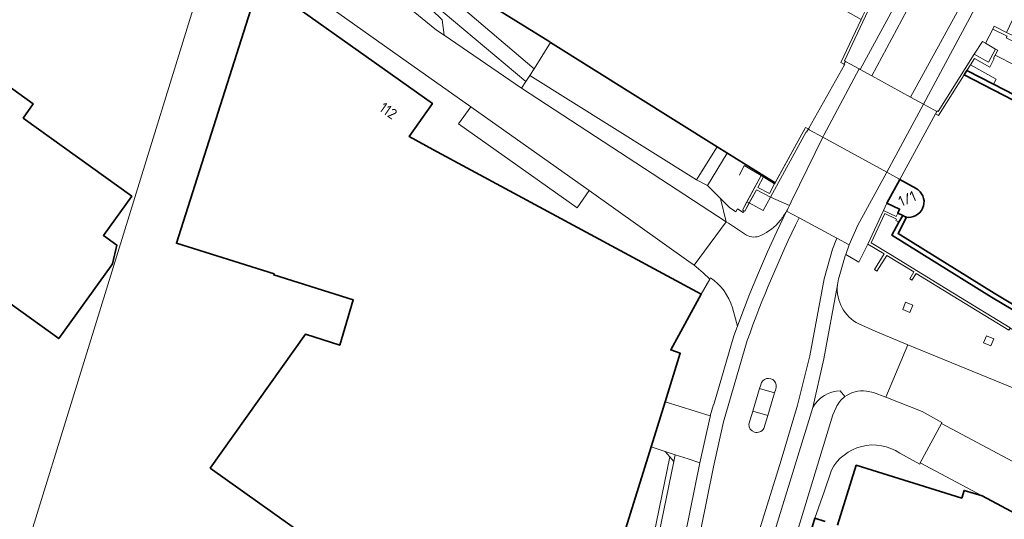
# Model space of a CAD drawing. Extents: x 150256 to 156914, y 461459 to 469481.
# Tile 234 of 256: x 154319 to 154445, y 463717 to 463780. Entities that reach past the tile are written whole.
import ezdxf
from ezdxf.enums import TextEntityAlignment as Align

# ---------------------------------------------------------------- set-up
doc = ezdxf.new("R2010")
doc.units = 0
doc.header["$LTSCALE"] = 0.75
for name, color, linetype, lineweight in [('B-RO-GK-BESCHOEIING-G', 251, 'GK-BESCHOEIING', 35), ('B-RO-GK-KADEMUUR-GV', 251, 'CONTINUOUS', 35), ('B-RO-GR-BEPLANTING_CULTUUR_BODEMBEDEKKER-GV', 251, 'CONTINUOUS', 18), ('B-RO-GR-BEPLANTING_CULTUUR_HEESTERS-GV', 251, 'CONTINUOUS', 18), ('B-RO-GR-GROENVOORZIENING-GV', 251, 'CONTINUOUS', 18), ('B-RO-IE-TERREINAFSCHEIDING_KUNSTMATIG_MUUR-G', 251, 'IE-TERREINAFSCHEIDING-KUNSTMATIG-DICHT', 18), ('B-RO-IE-TERREINAFSCHEIDING_KUNSTMATIG_MUUR-GV', 251, 'CONTINUOUS', 18), ('B-RO-KW-KUNSTWERK_DEK-GV', 6, 'CONTINUOUS', 18), ('B-RO-OG-BEBOUWING-GV', 6, 'CONTINUOUS', 35), ('B-RO-OG-BEBOUWING-T18', 1, 'CONTINUOUS', 18), ('B-RO-OG-TERREIN_CULTUURSCHEIDING-GV', 251, 'CONTINUOUS', 18), ('B-RO-OG-WATER-GV', 251, 'CONTINUOUS', 18), ('B-RO-OG-WATER_SLOOT-GV', 251, 'CONTINUOUS', 18), ('B-RO-VH-VERHARDING_ASFALT-GV', 251, 'CONTINUOUS', 18), ('B-RO-VH-VERHARDING_BEDRIJFSVLOERPLAAT-GV', 251, 'CONTINUOUS', 18), ('B-RO-VH-VERHARDING_BETON-GV', 251, 'CONTINUOUS', 18), ('B-RO-VH-VERHARDING_BETONSTRAATSTEEN-GV', 251, 'CONTINUOUS', 18), ('B-RO-VH-VERHARDING_GESLOTEN-GV', 251, 'CONTINUOUS', 18), ('B-RO-VH-VERHARDING_STRAATBAKSTEEN-GV', 251, 'CONTINUOUS', 18), ('B-RO-VH-VERHARDING_TEGEL-GV', 251, 'CONTINUOUS', 18)]:
    doc.layers.add(name, color=color, linetype=linetype, lineweight=lineweight)
doc.styles.add('NLCS-ISO-M200-T18', font='NLCS-ISO.ttf', dxfattribs={"height": 360})
doc.linetypes.add('GK-BESCHOEIING', pattern='A,30,-5,[1,NLCS.SHX,S=1,R=0,X=0,Y=0],-5', length=40)
doc.linetypes.add('IE-TERREINAFSCHEIDING-KUNSTMATIG-DICHT', pattern='A,8,-1,[82,NLCS.SHX,S=0.75,R=90,X=0,Y=0],-1', length=10)

msp = doc.modelspace()

# ---------------------------------------------------------------- linework, layer by layer
at = {"layer": 'B-RO-GK-BESCHOEIING-G'}
for points in [[(154386.814, 463777.192), (154379.627, 463781.655)], [(154386.917, 463777.133), (154386.814, 463777.192)], [(154415.461, 463759.263), (154408.097, 463763.869), (154386.917, 463777.133)]]:
    msp.add_lwpolyline(points, dxfattribs=at)
at = {"layer": 'B-RO-GK-KADEMUUR-GV'}
for points in [[(154557.855, 463713.846), (154540.075, 463722.792), (154537.655, 463724.01), (154528.47, 463728.632), (154517.157, 463734.324), (154482.377, 463751.61), (154447.243, 463769.74), (154443.247, 463771.802), (154439.846, 463773.557), (154439.506, 463773.019), (154446.947, 463769.17), (154446.969, 463769.201), (154482.078, 463751.106), (154516.888, 463733.802), (154557.615, 463713.31)], [(154431.687, 463755.143), (154431.216, 463754.29), (154430.308, 463752.647), (154442.986, 463744.745), (154448.185, 463741.666), (154465.797, 463731.949), (154477.438, 463725.867), (154477.794, 463723.67), (154480.786, 463722.308)], [(154487.751, 463719.774), (154478.331, 463724.085), (154478.015, 463726.249), (154466.033, 463732.434), (154448.483, 463742.168), (154443.31, 463745.27), (154431.098, 463752.85), (154432.184, 463754.917)]]:
    msp.add_lwpolyline(points, dxfattribs=at)
msp.add_lwpolyline([(154432.184, 463754.917, -0.1123237), (154431.687, 463755.143)], format="xyb", dxfattribs=at)
at = {"layer": 'B-RO-GR-BEPLANTING_CULTUUR_BODEMBEDEKKER-GV'}
for points in [[(154402.757, 463724.713), (154401.483, 463725.129), (154402.087, 463724.432), (154402.581, 463723.861)], [(154402.087, 463724.432), (154399.703, 463712.864), (154400.375, 463713.155), (154402.581, 463723.861)]]:
    msp.add_lwpolyline(points, close=True, dxfattribs=at)
at = {"layer": 'B-RO-GR-BEPLANTING_CULTUUR_HEESTERS-GV'}
msp.add_lwpolyline([(154399.709, 463725.709), (154395.49, 463712.13), (154395.596, 463712.097), (154396.959, 463711.673), (154399.703, 463712.864), (154402.087, 463724.432), (154401.483, 463725.129)], close=True, dxfattribs=at)
at = {"layer": 'B-RO-GR-GROENVOORZIENING-GV'}
for points in [[(154432.064, 463744.119), (154431.686, 463743.193), (154432.612, 463742.815), (154432.99, 463743.741)], [(154442.339, 463739.849), (154441.961, 463738.923), (154442.887, 463738.545), (154443.265, 463739.471)]]:
    msp.add_lwpolyline(points, close=True, dxfattribs=at)
at = {"layer": 'B-RO-IE-TERREINAFSCHEIDING_KUNSTMATIG_MUUR-G'}
for points in [[(154373.397, 463778.05), (154373.148, 463780), (154370.479, 463782.64), (154369.437, 463781.555), (154340.292, 463803.936)], [(154303.759, 463695.53), (154316.54, 463700.922), (154344.316, 463790.643)], [(154436.078, 463768.421), (154436.194, 463768.345)], [(154413.695, 463760.196), (154411.539, 463761.481), (154410.955, 463760.249)], [(154413.977, 463760.025), (154413.254, 463758.699)], [(154413.254, 463758.699), (154414.739, 463757.908)], [(154414.739, 463757.908), (154415.404, 463759.159)], [(154427.27, 463751.504), (154429.237, 463755.761)], [(154427.693, 463751.633), (154429.417, 463755.364)], [(154429.237, 463755.761), (154430.862, 463755.01)], [(154431.216, 463754.29), (154430.807, 463754.479), (154430.9, 463754.679), (154429.417, 463755.364)], [(154430.862, 463755.01), (154431.058, 463755.434)], [(154445.374, 463740.847), (154445.203, 463740.565), (154438.096, 463744.874), (154433.413, 463747.752), (154432.867, 463746.911), (154432.588, 463747.072), (154433.101, 463747.958), (154429.671, 463750.052), (154428.399, 463748.064), (154428.124, 463748.245), (154429.348, 463750.245), (154427.27, 463751.504)], [(154430.118, 463750.164), (154427.693, 463751.633)], [(154438.268, 463745.156), (154430.118, 463750.164)], [(154445.374, 463740.847), (154438.268, 463745.156)]]:
    msp.add_lwpolyline(points, dxfattribs=at)
msp.add_lwpolyline([(154411.619, 463755.699), (154413.102, 463758.406), (154414.872, 463757.463), (154419.399, 463765.761), (154419.468, 463765.718), (154419.693, 463766.124), (154419.327, 463766.321), (154415.404, 463759.159), (154413.695, 463760.196), (154411.307, 463755.819)], close=True, dxfattribs=at)
at = {"layer": 'B-RO-IE-TERREINAFSCHEIDING_KUNSTMATIG_MUUR-GV'}
for points in [[(154426.395, 463780.031), (154423.832, 463774.57), (154424.204, 463774.362), (154424.4, 463774.711), (154424.422, 463774.751), (154424.309, 463774.804), (154427.951, 463782.604), (154426.124, 463783.589), (154427.047, 463785.27), (154426.757, 463785.427), (154425.686, 463783.462), (154427.533, 463782.457), (154426.855, 463781.011), (154426.629, 463780.53)], [(154436.046, 463768.366), (154435.855, 463768.036), (154436.228, 463767.828), (154439.506, 463773.019), (154439.846, 463773.557), (154440.29, 463774.262), (154440.797, 463775.065), (154442.763, 463773.983), (154443.312, 463775.073), (154443.226, 463775.119), (154443.434, 463775.502), (154443.774, 463776.129), (154443.663, 463776.189), (154443.484, 463776.286), (154442.585, 463774.629), (154440.763, 463775.631), (154436.194, 463768.345), (154436.078, 463768.421)], [(154415.461, 463759.263), (154415.404, 463759.159), (154414.739, 463757.908), (154413.254, 463758.699), (154413.977, 463760.025), (154413.695, 463760.196), (154411.887, 463756.883), (154412.179, 463756.722), (154413.102, 463758.406), (154414.872, 463757.463), (154419.399, 463765.761), (154419.468, 463765.718), (154419.693, 463766.124), (154419.327, 463766.321)], [(154412.179, 463756.722), (154411.887, 463756.883), (154411.307, 463755.819), (154411.521, 463755.737), (154411.619, 463755.699)]]:
    msp.add_lwpolyline(points, close=True, dxfattribs=at)
msp.add_lwpolyline([(154445.374, 463740.847), (154438.268, 463745.156), (154430.118, 463750.164), (154427.693, 463751.633), (154429.417, 463755.364), (154430.9, 463754.679), (154430.807, 463754.479), (154431.216, 463754.29), (154431.687, 463755.143), (154431.058, 463755.434), (154431.294, 463755.945), (154429.66, 463756.7), (154429.237, 463755.761), (154427.27, 463751.504), (154429.348, 463750.245), (154428.124, 463748.245), (154428.399, 463748.064), (154429.671, 463750.052), (154433.101, 463747.958), (154432.588, 463747.072), (154432.867, 463746.911), (154433.413, 463747.752), (154438.096, 463744.874), (154445.203, 463740.565)], dxfattribs=at)
at = {"layer": 'B-RO-KW-KUNSTWERK_DEK-GV'}
for points in [[(154441.822, 463777.255), (154440.763, 463775.631), (154442.585, 463774.629), (154443.484, 463776.286), (154442.227, 463777.019)], [(154435.855, 463768.036), (154436.046, 463768.366), (154434.812, 463769.039), (154434.336, 463769.298), (154432.698, 463770.19), (154427.774, 463772.872), (154426.278, 463773.687), (154426.134, 463773.765), (154425.037, 463774.363), (154424.4, 463774.711), (154424.204, 463774.362), (154424.324, 463774.296), (154424.309, 463774.27), (154419.693, 463766.124), (154419.817, 463766.058), (154419.796, 463766.02), (154421.529, 463765.075), (154429.652, 463760.646), (154431.217, 463759.793), (154431.316, 463759.704)], [(154415.404, 463759.159), (154413.977, 463760.025), (154413.254, 463758.699), (154414.739, 463757.908)]]:
    msp.add_lwpolyline(points, close=True, dxfattribs=at)
at = {"layer": 'B-RO-OG-BEBOUWING-GV'}
for points in [[(154283.292, 463722.218), (154285.86, 463720.366), (154311.041, 463755.308), (154313.842, 463753.289), (154313.768, 463753.186), (154310.902, 463749.159), (154324.387, 463739.481), (154331.037, 463748.75), (154331.241, 463749.004), (154331.77, 463751.362), (154330.066, 463752.589), (154333.661, 463757.579), (154319.868, 463767.517), (154321.154, 463769.302), (154285.818, 463794.774), (154271.044, 463774.311), (154247.335, 463761.065), (154253.547, 463750.01), (154250.556, 463745.795), (154270.644, 463731.326), (154269.744, 463730.03), (154271.649, 463726.587), (154274.784, 463728.352)], [(154401.493, 463731.449), (154403.413, 463737.628), (154402.205, 463738.034), (154406.052, 463745.146), (154371.945, 463763.51), (154368.926, 463765.174), (154371.894, 463769.367), (154349.972, 463784.955), (154339.338, 463751.609), (154351.766, 463747.719), (154351.718, 463747.567), (154361.826, 463744.403), (154360.122, 463738.647), (154355.739, 463740.041), (154343.644, 463723.016), (154389.159, 463690.648), (154389.273, 463690.967), (154388.984, 463691.192), (154392.117, 463701.276), (154395.49, 463712.13), (154399.709, 463725.709)]]:
    msp.add_lwpolyline(points, close=True, dxfattribs=at)
for points in [[(154433.392, 463758.559), (154431.316, 463759.704), (154429.66, 463756.7), (154431.294, 463755.945), (154431.058, 463755.434), (154431.687, 463755.143)], [(154432.184, 463754.917), (154432.406, 463754.892)], [(154464.462, 463707.365), (154441.812, 463719.49), (154439.503, 463720.188), (154439.197, 463719.207), (154425.778, 463723.38), (154423.404, 463715.747)], [(154421.842, 463716.233), (154420.538, 463716.638), (154416.099, 463701.857)]]:
    msp.add_lwpolyline(points, dxfattribs=at)
for points in [[(154432.406, 463754.892, 0.7837624), (154433.392, 463758.559)], [(154431.687, 463755.143, 0.1123237), (154432.184, 463754.917)]]:
    msp.add_lwpolyline(points, format="xyb", dxfattribs=at)
at = {"layer": 'B-RO-OG-TERREIN_CULTUURSCHEIDING-GV'}
msp.add_lwpolyline([(154311.276, 463826.321), (154317.031, 463821.785), (154340.103, 463803.599), (154369.449, 463781.104), (154372.408, 463778.703), (154373.397, 463778.05), (154373.148, 463780), (154370.479, 463782.64), (154369.437, 463781.555), (154367.012, 463783.417), (154345.462, 463799.966), (154325.673, 463818.085), (154315.625, 463829.053), (154305.731, 463839.675)], dxfattribs=at)
msp.add_lwpolyline([(154383.21, 463771.311), (154383.754, 463772.152), (154369.329, 463784.308), (154368.85, 463783.762), (154370.479, 463782.64), (154373.148, 463780), (154373.397, 463778.05)], close=True, dxfattribs=at)
at = {"layer": 'B-RO-OG-WATER-GV'}
for points in [[(154426.134, 463773.765), (154425.037, 463774.363), (154424.4, 463774.711), (154424.204, 463774.362), (154423.832, 463774.57), (154426.395, 463780.031), (154406.229, 463791.458)], [(154379.627, 463781.655), (154386.814, 463777.192), (154386.917, 463777.133), (154408.097, 463763.869), (154409.39, 463763.06), (154415.461, 463759.263), (154419.327, 463766.321), (154419.693, 463766.124), (154419.817, 463766.058), (154419.796, 463766.02), (154421.529, 463765.075), (154429.652, 463760.646), (154431.217, 463759.793), (154431.316, 463759.704), (154435.855, 463768.036), (154436.046, 463768.366), (154434.812, 463769.039), (154434.336, 463769.298), (154432.698, 463770.19), (154427.774, 463772.872), (154426.278, 463773.687), (154426.134, 463773.765)], [(154675.797, 463633.337), (154651.191, 463650.86), (154651.15, 463650.822), (154644.015, 463655.894), (154644.043, 463655.943), (154579.024, 463702.521), (154565.374, 463709.372), (154565.322, 463709.333), (154557.599, 463713.281), (154557.615, 463713.31), (154516.888, 463733.802), (154482.078, 463751.106), (154446.969, 463769.201), (154446.947, 463769.17), (154439.506, 463773.019), (154436.228, 463767.828), (154435.855, 463768.036), (154431.316, 463759.704), (154433.392, 463758.559)], [(154432.406, 463754.892), (154432.184, 463754.917), (154431.098, 463752.85), (154443.31, 463745.27), (154448.483, 463742.168), (154466.033, 463732.434), (154478.015, 463726.249), (154478.331, 463724.085), (154487.751, 463719.774)]]:
    msp.add_lwpolyline(points, dxfattribs=at)
msp.add_lwpolyline([(154433.392, 463758.559, -0.7837624), (154432.406, 463754.892)], format="xyb", dxfattribs=at)
at = {"layer": 'B-RO-OG-WATER_SLOOT-GV'}
for points in [[(154384.814, 463773.793), (154386.917, 463777.133), (154386.814, 463777.192), (154379.627, 463781.655), (154379.203, 463782.634), (154361.114, 463795.562), (154359.807, 463793.71), (154370.178, 463786.277)], [(154415.404, 463759.159), (154415.461, 463759.263), (154409.39, 463763.06), (154406.854, 463758.944), (154408.515, 463757.285), (154409.673, 463756.129), (154410.476, 463755.613), (154410.702, 463755.955), (154411.386, 463755.529), (154411.521, 463755.737), (154411.307, 463755.819), (154411.887, 463756.883), (154413.695, 463760.196), (154413.977, 463760.025)]]:
    msp.add_lwpolyline(points, close=True, dxfattribs=at)
at = {"layer": 'B-RO-VH-VERHARDING_ASFALT-GV'}
for points in [[(154434.708, 463790.969), (154432.071, 463784.554), (154431.396, 463783.208), (154430.718, 463781.86), (154426.278, 463773.687), (154427.774, 463772.872), (154433.48, 463783.605)], [(154427.774, 463772.872), (154432.698, 463770.19), (154439.134, 463781.899), (154440.93, 463785.51)], [(154440.93, 463785.51), (154439.134, 463781.899), (154432.698, 463770.19), (154434.336, 463769.298), (154440.872, 463781.432)], [(154433.48, 463783.605), (154427.774, 463772.872)], [(154416.924, 463755.69), (154418.51, 463754.836), (154423.32, 463752.247), (154424.896, 463751.398), (154425.996, 463753.893), (154429.652, 463760.646), (154421.529, 463765.075), (154418.573, 463759.037), (154417.517, 463756.858), (154417.299, 463756.408)], [(154363.136, 463559.208), (154367.718, 463557.732), (154372.555, 463572.549), (154375.622, 463591.852), (154381.397, 463611.304), (154388.807, 463635.282), (154396.439, 463659.838), (154398.623, 463666.868), (154403.389, 463682.635), (154409.937, 463703.742), (154416.248, 463724.025), (154418.301, 463731.03), (154419.887, 463737.308), (154421.714, 463747.057), (154422.78, 463750.854), (154423.32, 463752.247), (154418.51, 463754.836)], [(154418.51, 463754.836), (154416.924, 463755.69), (154416.918, 463755.679), (154415.685, 463753.102), (154414.495, 463750.492), (154413.352, 463747.86), (154412.259, 463745.208), (154411.215, 463742.536), (154410.666, 463741.05), (154410.22, 463739.845), (154407.686, 463731.108), (154407.652, 463731.119), (154407.197, 463729.681), (154407.266, 463729.659), (154407.177, 463729.353), (154405.881, 463723.682), (154403.445, 463711.579)], [(154411.834, 463752.644), (154409.523, 463754.151), (154409.234, 463754.34), (154405.169, 463748.805), (154405.447, 463748.603), (154406.332, 463747.853), (154407.157, 463747.038), (154407.26, 463747.214), (154407.739, 463746.852), (154408.186, 463746.451), (154408.599, 463746.014), (154408.973, 463745.545), (154409.307, 463745.046), (154409.599, 463744.521), (154409.846, 463743.974), (154410.046, 463743.408), (154410.666, 463741.05), (154411.215, 463742.536), (154412.259, 463745.208), (154413.352, 463747.86), (154414.495, 463750.492), (154415.685, 463753.102), (154416.918, 463755.679)], [(154423.608, 463747.351), (154424.369, 463749.996), (154424.441, 463750.187), (154424.896, 463751.398), (154423.32, 463752.247), (154422.78, 463750.854), (154421.714, 463747.057), (154419.887, 463737.308), (154418.301, 463731.03), (154416.248, 463724.025), (154409.937, 463703.742), (154403.389, 463682.635), (154398.623, 463666.868), (154396.439, 463659.838), (154388.807, 463635.282), (154381.397, 463611.304), (154375.622, 463591.852), (154372.555, 463572.549), (154367.718, 463557.732), (154369.336, 463557.174), (154370.22, 463560.085), (154374.077, 463572.121), (154377.481, 463592.309)], [(154405.156, 463682.015), (154405.105, 463682.043), (154411.788, 463703.243), (154420.281, 463730.71), (154421.646, 463736.921), (154423.392, 463746.295)], [(154423.392, 463746.295), (154421.646, 463736.921), (154420.281, 463730.71)], [(154427.067, 463732.807), (154427.964, 463732.61), (154429.558, 463732.023), (154432.335, 463738.676), (154428.178, 463740.437), (154426.103, 463741.347)], [(154411.914, 463739.237), (154408.92, 463728.902), (154407.616, 463723.184), (154405.21, 463711.224), (154401.803, 463695.367), (154398.502, 463684.171), (154396.697, 463678.064), (154396.669, 463677.97), (154394.08, 463669.756), (154391.535, 463661.45), (154388.028, 463650.006), (154377.771, 463617.056), (154376.966, 463614.47), (154371.45, 463596.539), (154366.034, 463579.197), (154363.716, 463573.677), (154363.604, 463573.411), (154357.736, 463560.981), (154363.136, 463559.208)], [(154405.21, 463711.224), (154407.616, 463723.184), (154408.92, 463728.902), (154411.914, 463739.237)], [(154413.5, 463733.141), (154413.645, 463733.62)], [(154412.134, 463728.624), (154412.632, 463730.27), (154413.5, 463733.141)], [(154415.54, 463733.047), (154415.395, 463732.568), (154414.526, 463729.697), (154414.028, 463728.051)], [(154423.757, 463732.856), (154424.343, 463732.101)], [(154414.526, 463729.697), (154412.632, 463730.27), (154412.134, 463728.624)], [(154414.028, 463728.051), (154414.526, 463729.697)]]:
    msp.add_lwpolyline(points, dxfattribs=at)
for points in [[(154419.693, 463766.124), (154419.817, 463766.058), (154419.796, 463766.02), (154421.529, 463765.075), (154421.652, 463765.324), (154426.134, 463773.765), (154425.037, 463774.363), (154424.4, 463774.711), (154424.204, 463774.362), (154424.324, 463774.296), (154424.309, 463774.27)], [(154421.529, 463765.075), (154429.652, 463760.646), (154434.336, 463769.298), (154432.698, 463770.19), (154427.774, 463772.872), (154426.278, 463773.687), (154426.134, 463773.765), (154421.652, 463765.324)], [(154429.652, 463760.646), (154431.217, 463759.793), (154431.316, 463759.704), (154435.855, 463768.036), (154436.046, 463768.366), (154434.812, 463769.039), (154434.336, 463769.298)]]:
    msp.add_lwpolyline(points, close=True, dxfattribs=at)
for points in [[(154417.299, 463756.408, -0.0209861), (154416.924, 463755.69)], [(154411.914, 463739.237, -0.0275469), (154418.51, 463754.836)], [(154418.51, 463754.836, 0.0275469), (154411.914, 463739.237)], [(154416.918, 463755.679, -0.0362475), (154416.119, 463754.492)], [(154416.119, 463754.492, -0.1214492), (154413.653, 463752.587)], [(154413.653, 463752.587, -0.2424269), (154411.834, 463752.644)], [(154423.392, 463746.295, -0.0549496), (154423.608, 463747.351)], [(154426.103, 463741.347, -0.3093471), (154423.392, 463746.295)], [(154413.645, 463733.62, -1.1076979), (154415.54, 463733.047)], [(154420.281, 463730.71, -0.272147), (154423.757, 463732.856)], [(154424.343, 463732.101, -0.1982418), (154427.067, 463732.807)], [(154412.134, 463728.624, 0.7873577), (154414.028, 463728.051)], [(154414.028, 463728.051, -0.7873577), (154412.134, 463728.624)]]:
    msp.add_lwpolyline(points, format="xyb", dxfattribs=at)
at = {"layer": 'B-RO-VH-VERHARDING_BEDRIJFSVLOERPLAAT-GV'}
for points in [[(154443.434, 463775.502), (154443.226, 463775.119), (154443.312, 463775.073), (154442.763, 463773.983), (154440.797, 463775.065), (154440.29, 463774.262), (154443.59, 463772.467), (154443.247, 463771.802), (154447.243, 463769.74), (154448.527, 463772.288), (154447.315, 463772.896), (154447.434, 463773.154), (154445.982, 463773.893), (154446.098, 463774.16)], [(154439.846, 463773.557), (154443.247, 463771.802), (154443.59, 463772.467), (154440.29, 463774.262)]]:
    msp.add_lwpolyline(points, close=True, dxfattribs=at)
at = {"layer": 'B-RO-VH-VERHARDING_BETON-GV'}
for points in [[(154405.488, 463759.663), (154408.097, 463763.869), (154386.917, 463777.133), (154384.814, 463773.793), (154384.268, 463772.912), (154405.145, 463759.893)], [(154405.488, 463759.663), (154406.854, 463758.944), (154409.39, 463763.06), (154408.097, 463763.869)], [(154414.872, 463757.463), (154413.102, 463758.406), (154412.179, 463756.722), (154413.947, 463755.745)]]:
    msp.add_lwpolyline(points, close=True, dxfattribs=at)
for points in [[(154423.757, 463732.856, 0.272147), (154420.281, 463730.71)], [(154423.22, 463730.718, -0.1221173), (154424.343, 463732.101)]]:
    msp.add_lwpolyline(points, format="xyb", dxfattribs=at)
for points in [[(154424.343, 463732.101), (154423.757, 463732.856)], [(154420.281, 463730.71), (154411.788, 463703.243), (154414.431, 463702.358), (154414.585, 463702.783), (154422.81, 463729.789), (154423.22, 463730.718)]]:
    msp.add_lwpolyline(points, dxfattribs=at)
at = {"layer": 'B-RO-VH-VERHARDING_BETONSTRAATSTEEN-GV'}
for points in [[(154406.854, 463758.944), (154405.488, 463759.663), (154405.145, 463759.893), (154384.268, 463772.912), (154383.754, 463772.152), (154383.21, 463771.311), (154409.234, 463754.34), (154408.515, 463757.285)], [(154401.493, 463731.449), (154399.709, 463725.709), (154401.483, 463725.129), (154402.757, 463724.713), (154404.392, 463724.178), (154405.881, 463723.682), (154407.177, 463729.353), (154407.266, 463729.659), (154407.197, 463729.681)], [(154433.93, 463723.698), (154441.812, 463719.49), (154464.462, 463707.365), (154466.989, 463712.492), (154436.612, 463728.709)]]:
    msp.add_lwpolyline(points, close=True, dxfattribs=at)
for points in [[(154477.399, 463714.865), (154479.461, 463719.398), (154479.26, 463719.481), (154432.335, 463738.676), (154429.558, 463732.023), (154434.159, 463730.224), (154436.675, 463728.827), (154436.612, 463728.709), (154466.989, 463712.492)], [(154413.645, 463733.62), (154413.5, 463733.141), (154415.395, 463732.568), (154415.54, 463733.047)]]:
    msp.add_lwpolyline(points, dxfattribs=at)
msp.add_lwpolyline([(154415.54, 463733.047, 1.1076979), (154413.645, 463733.62)], format="xyb", dxfattribs=at)
at = {"layer": 'B-RO-VH-VERHARDING_GESLOTEN-GV'}
msp.add_lwpolyline([(154451.688, 463775.118), (154444.889, 463778.411), (154443.312, 463779.182), (154443.145, 463778.814), (154444.962, 463777.936), (154444.849, 463777.717), (154452.289, 463774.094), (154455.204, 463772.664), (154455.319, 463772.897), (154456.648, 463772.287), (154456.812, 463772.614), (154456.174, 463772.928)], close=True, dxfattribs=at)
at = {"layer": 'B-RO-VH-VERHARDING_STRAATBAKSTEEN-GV'}
for points in [[(154323.064, 463807.763), (154327.057, 463804.882), (154343.581, 463792.855), (154351.36, 463786.984), (154351.443, 463786.925), (154367.829, 463775.254), (154376.763, 463768.954), (154391.813, 463758.303), (154404.508, 463749.284), (154405.169, 463748.805), (154409.234, 463754.34), (154383.21, 463771.311), (154373.397, 463778.05), (154372.408, 463778.703), (154369.449, 463781.104), (154340.103, 463803.599), (154317.031, 463821.785), (154310.172, 463813.466)], [(154444.962, 463777.936), (154443.145, 463778.814), (154442.227, 463777.019), (154443.484, 463776.286), (154443.663, 463776.189), (154443.774, 463776.129), (154443.434, 463775.502), (154446.098, 463774.16)], [(154474.587, 463724.82), (154477.794, 463723.67), (154477.438, 463725.867), (154465.797, 463731.949), (154448.185, 463741.666), (154442.986, 463744.745), (154430.308, 463752.647), (154431.216, 463754.29), (154430.807, 463754.479), (154430.9, 463754.679), (154429.417, 463755.364), (154427.693, 463751.633), (154430.118, 463750.164), (154438.268, 463745.156), (154445.374, 463740.847), (154445.34, 463740.792)], [(154450.781, 463737.577), (154445.34, 463740.792), (154445.203, 463740.565), (154438.096, 463744.874), (154433.413, 463747.752), (154432.867, 463746.911), (154432.588, 463747.072), (154433.101, 463747.958), (154429.671, 463750.052), (154428.399, 463748.064), (154428.124, 463748.245), (154429.348, 463750.245), (154427.27, 463751.504), (154426.109, 463749.182), (154424.441, 463750.187), (154424.369, 463749.996), (154423.608, 463747.351)], [(154426.103, 463741.347), (154428.178, 463740.437), (154432.335, 463738.676), (154479.26, 463719.481), (154479.461, 463719.398), (154515.524, 463704.486)]]:
    msp.add_lwpolyline(points, dxfattribs=at)
for points in [[(154376.763, 463768.954), (154375.229, 463766.788), (154390.284, 463756.114), (154391.813, 463758.303)], [(154432.064, 463744.119), (154432.99, 463743.741), (154432.612, 463742.815), (154431.686, 463743.193)], [(154442.339, 463739.849), (154443.265, 463739.471), (154442.887, 463738.545), (154441.961, 463738.923)]]:
    msp.add_lwpolyline(points, close=True, dxfattribs=at)
for points in [[(154423.608, 463747.351, 0.0549496), (154423.392, 463746.295)], [(154423.392, 463746.295, 0.3093471), (154426.103, 463741.347)]]:
    msp.add_lwpolyline(points, format="xyb", dxfattribs=at)
at = {"layer": 'B-RO-VH-VERHARDING_TEGEL-GV'}
for points in [[(154435.987, 463794.867), (154435.036, 463795.125), (154435.355, 463820.504), (154435.357, 463820.648), (154433.118, 463821.831), (154433.085, 463819.288), (154433.047, 463816.221), (154432.788, 463795.674), (154431.395, 463791.706), (154429.657, 463786.752), (154429.203, 463785.499), (154428.712, 463784.362), (154427.951, 463782.604), (154424.309, 463774.804), (154424.422, 463774.751), (154424.4, 463774.711), (154425.037, 463774.363)], [(154425.037, 463774.363), (154426.134, 463773.765), (154426.278, 463773.687), (154430.718, 463781.86), (154431.396, 463783.208), (154432.071, 463784.554), (154434.708, 463790.969)], [(154444.608, 463789.892), (154443.545, 463787.074), (154442.797, 463785.256), (154442.117, 463783.661), (154440.872, 463781.432), (154434.336, 463769.298)], [(154434.336, 463769.298), (154434.812, 463769.039), (154436.046, 463768.366), (154436.078, 463768.421), (154436.194, 463768.345), (154440.763, 463775.631), (154441.822, 463777.255), (154442.227, 463777.019), (154443.145, 463778.814), (154443.312, 463779.182), (154444.889, 463778.411), (154445.646, 463780.005)], [(154417.299, 463756.408), (154414.872, 463757.463), (154413.947, 463755.745), (154412.179, 463756.722), (154411.619, 463755.699), (154411.521, 463755.737), (154411.386, 463755.529), (154410.702, 463755.955), (154410.476, 463755.613), (154409.673, 463756.129), (154408.515, 463757.285), (154409.234, 463754.34), (154409.523, 463754.151)], [(154416.918, 463755.679), (154416.924, 463755.69)], [(154409.523, 463754.151), (154411.834, 463752.644)], [(154431.313, 463724.934), (154433.858, 463723.537), (154433.93, 463723.698), (154436.612, 463728.709), (154436.675, 463728.827), (154434.159, 463730.224), (154429.558, 463732.023), (154427.964, 463732.61), (154427.067, 463732.807)], [(154423.22, 463730.718), (154422.81, 463729.789), (154414.585, 463702.783)], [(154421.685, 463719.99), (154422.625, 463722.75)], [(154414.911, 463702.238), (154416.099, 463701.857), (154420.538, 463716.638), (154421.685, 463719.99)]]:
    msp.add_lwpolyline(points, dxfattribs=at)
for points in [[(154384.268, 463772.912), (154384.814, 463773.793), (154370.178, 463786.277), (154359.807, 463793.71), (154358.154, 463794.895), (154349.83, 463800.861), (154348.606, 463799.182), (154367.956, 463785.383), (154367.541, 463784.724), (154367.863, 463784.487), (154368.85, 463783.762), (154369.329, 463784.308), (154383.754, 463772.152)], [(154351.443, 463786.925), (154349.972, 463784.955), (154371.894, 463769.367), (154368.926, 463765.174), (154371.945, 463763.51), (154406.052, 463745.146), (154407.157, 463747.038), (154406.332, 463747.853), (154405.447, 463748.603), (154405.169, 463748.805), (154404.508, 463749.284), (154391.813, 463758.303), (154390.284, 463756.114), (154375.229, 463766.788), (154376.763, 463768.954), (154367.829, 463775.254)], [(154417.299, 463756.408), (154417.517, 463756.858), (154418.573, 463759.037), (154421.529, 463765.075), (154419.796, 463766.02), (154419.817, 463766.058), (154419.693, 463766.124), (154419.468, 463765.718), (154419.399, 463765.761), (154414.872, 463757.463)], [(154429.66, 463756.7), (154431.316, 463759.704), (154431.217, 463759.793), (154429.652, 463760.646), (154425.996, 463753.893), (154424.896, 463751.398), (154424.441, 463750.187), (154426.109, 463749.182), (154427.27, 463751.504), (154429.237, 463755.761)], [(154407.197, 463729.681), (154407.652, 463731.119), (154407.686, 463731.108), (154410.22, 463739.845), (154410.666, 463741.05), (154410.046, 463743.408), (154409.846, 463743.974), (154409.599, 463744.521), (154409.307, 463745.046), (154408.973, 463745.545), (154408.599, 463746.014), (154408.186, 463746.451), (154407.739, 463746.852), (154407.26, 463747.214), (154407.157, 463747.038), (154406.052, 463745.146), (154402.205, 463738.034), (154403.413, 463737.628), (154401.493, 463731.449)], [(154412.632, 463730.27), (154414.526, 463729.697), (154415.395, 463732.568), (154413.5, 463733.141)], [(154403.445, 463711.579), (154405.881, 463723.682), (154404.392, 463724.178), (154402.757, 463724.713), (154402.581, 463723.861), (154400.375, 463713.155), (154399.885, 463710.776), (154399.881, 463710.765), (154400.189, 463710.669), (154400.952, 463710.455), (154401.794, 463710.606), (154402.062, 463710.679), (154402.323, 463710.775), (154402.574, 463710.895), (154402.814, 463711.036), (154403.04, 463711.198), (154403.251, 463711.38)]]:
    msp.add_lwpolyline(points, close=True, dxfattribs=at)
for points in [[(154416.924, 463755.69, 0.0209861), (154417.299, 463756.408)], [(154416.119, 463754.492, 0.0362475), (154416.918, 463755.679)], [(154413.653, 463752.587, 0.1214492), (154416.119, 463754.492)], [(154411.834, 463752.644, 0.2424269), (154413.653, 463752.587)], [(154424.343, 463732.101, 0.1221173), (154423.22, 463730.718)], [(154427.067, 463732.807, 0.1982418), (154424.343, 463732.101)], [(154422.625, 463722.75, -0.4456899), (154431.313, 463724.934)]]:
    msp.add_lwpolyline(points, format="xyb", dxfattribs=at)

# ---------------------------------------------------------------- texts
at = {"layer": 'B-RO-OG-BEBOUWING-T18', "style": 'NLCS-ISO-M200-T18'}
for s, rotation, p in [('112', 324.6, (154366.289, 463768.444)), ('1/1', 23, (154432.266, 463757.269))]:
    msp.add_text(s, height=1.35, rotation=rotation, dxfattribs=at).set_placement(p, align=Align.MIDDLE)

doc.saveas('drawing.dxf')
